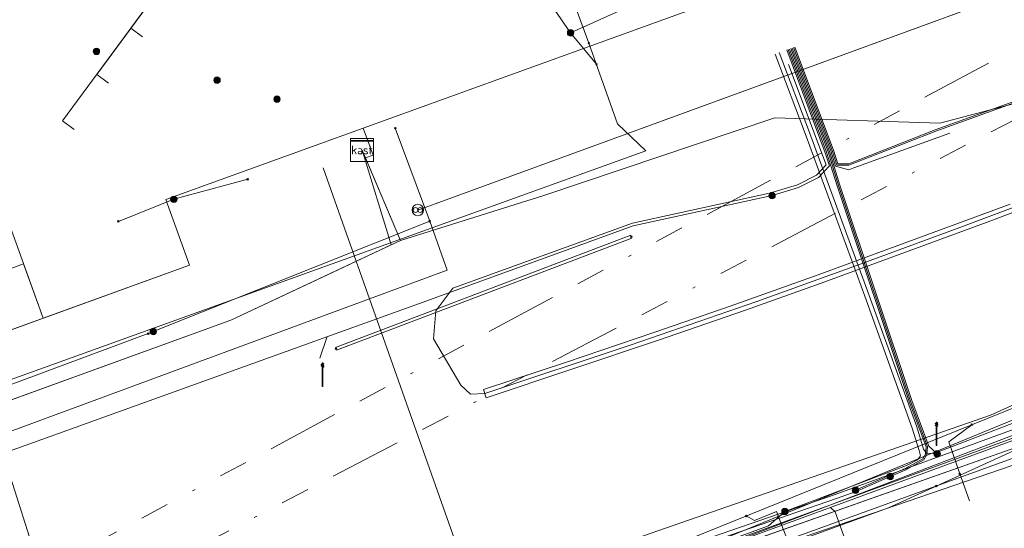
# Model space of a CAD drawing. Header units: metres. Extents: x 151922 to 154458, y 463415 to 464223.
# Tile 129 of 164: x 154280 to 154314, y 463483 to 463501. Entities that reach past the tile are written whole.
import ezdxf
from ezdxf.enums import TextEntityAlignment as Align
from ezdxf.lldxf.tags import DXFTag

# ---------------------------------------------------------------- set-up
doc = ezdxf.new("R2010")
doc.units = ezdxf.units.M
doc.linetypes.add('RI-OVERIG-SO', pattern=[17, 5, -2, 2, -2, 0, -2, 2, -2])
doc.layers.get('0').update_dxf_attribs({"lineweight": 9})
for name, color, linetype, lineweight in [('B-PV-KL-DATA-G', 90, 'KL-DATA-SO', 9), ('B-PV-KL-DATA_DUCT-G', 90, 'Continuous', 9), ('B-PV-KL-DATA_HULPSTUK-S', 90, 'Continuous', 9), ('B-PV-KL-DATA_KABELBED-G', 90, 'Continuous', 9), ('B-PV-KL-ET_HS_MANTELBUIS-G', 10, 'Continuous', 9), ('B-PV-KL-ET_LS-G', 190, 'KL-LS-SO', 9), ('B-PV-KL-ET_LS-S', 190, 'Continuous', 9), ('B-PV-KL-ET_LS_HULPSTUK-S', 190, 'Continuous', 9), ('B-PV-KL-ET_LS_MANTELBUIS-G', 190, 'Continuous', 9), ('B-PV-KL-ET_MS-G', 130, 'KL-MS-SO', 9), ('B-PV-KL-ET_MS_HULPSTUK-S', 130, 'Continuous', 9), ('B-PV-KL-ET_MS_MANTELBUIS-G', 130, 'Continuous', 9), ('B-PV-KL-GAS_LD-G', 50, 'KL-GAS_LD-SO', 9), ('B-PV-KL-WATER-G', 170, 'KL-WATER-SO', 9), ('B-PV-KL-WATER_HULPSTUK-S', 170, 'Continuous', 9), ('B-PV-OG-INFO-G', 7, 'Continuous', 9), ('B-PV-OG-INFO-S', 7, 'Continuous', 9), ('B-PV-RI-VRIJVERVAL-G', 210, 'RI-OVERIG-SO', 9)]:
    doc.layers.add(name, color=color, linetype=linetype, lineweight=lineweight)
doc.styles.add('NLCS-ISO', font='txt')
doc.styles.get("Standard").update_dxf_attribs({"font": 'arial.ttf'})
tags = doc.linetypes.add('KL-DATA-SO', pattern='A,4,-1,[101,NLCS.SHX,S=0.5,R=0,X=0,Y=0],-1,4,-1,["D",Standard,S=1,R=0,X=-0.25,Y=-0.5],-1.5', length=12.5).pattern_tags.tags
tags[18] = DXFTag(74, 10)
tags = doc.linetypes.add('KL-GAS_LD-SO', pattern='A,4,-1,[69,NLCS.SHX,S=0.5,R=0,X=0,Y=0],-1,4,-1,["L",Standard,S=1,R=0,X=0.25,Y=-0.5],-2', length=13).pattern_tags.tags
tags[18] = DXFTag(74, 10)
tags = doc.linetypes.add('KL-LS-SO', pattern='A,4,-1,[103,NLCS.SHX,S=0.75,R=0,X=0,Y=0],-1,4,-1,["L",Standard,S=1,R=0,X=0,Y=-0.5],-2', length=13).pattern_tags.tags
tags[18] = DXFTag(74, 10)
tags = doc.linetypes.add('KL-MS-SO', pattern='A,4,-1,[103,NLCS.SHX,S=0.75,R=0,X=0,Y=0],-1,4,-1,["M",Standard,S=1,R=0,X=0,Y=-0.5],-2', length=13).pattern_tags.tags
tags[18] = DXFTag(74, 10)
doc.linetypes.add('KL-WATER-SO', pattern='A,7,-0.5,[168,NLCS.SHX,S=0.75,R=0,X=0.75,Y=0],-2', length=9.5)

# ---------------------------------------------------------------- blocks, each defined once
blk = doc.blocks.new('SKL-WTB_HULP_MOF-SO')
at = {"linetype": 'ByBlock', "lineweight": 18}
h = blk.add_hatch(color=0, dxfattribs=at)
h.dxf.hatch_style = 1
h.paths.add_polyline_path([(-0.5625, 0, 1), (0.5625, 0, 1)])
at = {"color": 0, "linetype": 'ByBlock', "lineweight": 18}
blk.add_circle((0, 0), 0.5625, dxfattribs=at)
at = {"color": 0, "linetype": 'ByBlock', "lineweight": 18, "style": 'NLCS-ISO', "flags": 1}
for tag, p in [('TYPE', (1.5, 0)), ('LABEL', (1.5, -1.5)), ('OMSCHRIJVING', (1.5, -3))]:
    blk.add_attdef(tag, p, '', height=1, dxfattribs=at)
blk = doc.blocks.new('SKL-WTB_HULP_OVERLENGTE-SO')
at = {"color": 0, "linetype": 'ByBlock', "lineweight": 18}
for centre, radius in [((0, 0), 1), ((-0.42, 0), 0.417), ((0.42, 0), 0.417)]:
    blk.add_circle(centre, radius, dxfattribs=at)
at = {"color": 0, "linetype": 'ByBlock', "lineweight": 18, "style": 'NLCS-ISO', "flags": 1}
for tag, p in [('TYPE', (1.5, 0)), ('LABEL', (1.5, -1.5)), ('OMSCHRIJVING', (1.5, -3))]:
    blk.add_attdef(tag, p, '', height=1, dxfattribs=at)
blk = doc.blocks.new('SKL-WTB_HULP_KAST-SO')
at = {"color": 0, "linetype": 'ByBlock', "lineweight": 18}
for points in [[(-2, 2), (2, 2), (2, 1.68), (-2, 1.68)], [(-2, 1.52), (2, 1.52), (2, -2), (-2, -2)]]:
    blk.add_lwpolyline(points, close=True, dxfattribs=at)
at = {"color": 0, "linetype": 'ByBlock', "lineweight": 18, "style": 'NLCS-ISO'}
blk.add_text('kast', height=1.5, dxfattribs=at).set_placement((0, 0), align=Align.MIDDLE_CENTER)
at = {"color": 0, "linetype": 'ByBlock', "lineweight": 18, "style": 'NLCS-ISO', "flags": 1}
for tag, p in [('TYPE', (2.5, 0)), ('LABEL', (2.5, -1.5)), ('OMSCHRIJVING', (2.5, -3))]:
    blk.add_attdef(tag, p, '', height=1, dxfattribs=at)
blk = doc.blocks.new('SKL-WTB_HULP_OVERIG-SO')
at = {"color": 0, "linetype": 'ByBlock', "lineweight": 18}
for points in [[(-0.14, 0.14), (0.14, -0.14)], [(0.14, 0.14), (-0.14, -0.14)]]:
    blk.add_lwpolyline(points, dxfattribs=at)
at = {"color": 0, "linetype": 'ByBlock', "lineweight": 18, "style": 'NLCS-ISO', "flags": 1}
for tag, p in [('TYPE', (1.5, 0)), ('LABEL', (1.5, -1.5)), ('OMSCHRIJVING', (1.5, -3))]:
    blk.add_attdef(tag, p, '', height=1, dxfattribs=at)
blk = doc.blocks.new('SKL-ET_LS_MAST-SO')
for p, q in [((-0.05, 2.07), (0.05, 2.07)), ((-0.05, -2), (0.05, -2))]:
    blk.add_line(p, q)
for points in [[(-0.18, 1.76), (-0.22, 1.76), (-0.22, 1.84), (-0.18, 1.84), (-0.18, 1.79)], [(-0.18, 1.79), (-0.05, 1.79)], [(-0.18, 1.76), (-0.05, 1.76)], [(-0.05, -2), (-0.05, 2.07)], [(0.05, -2), (0.05, 2.07)], [(0.18, 1.92), (0.05, 1.92)], [(0.18, 1.89), (0.05, 1.89)], [(0.18, 1.89), (0.22, 1.89), (0.22, 1.97), (0.18, 1.97), (0.18, 1.92)], [(-0.18, 1.49), (-0.22, 1.49), (-0.22, 1.57), (-0.18, 1.57), (-0.18, 1.52)], [(-0.18, 1.52), (-0.05, 1.52)], [(-0.18, 1.49), (-0.05, 1.49)], [(0.18, 1.66), (0.05, 1.66)], [(0.18, 1.63), (0.05, 1.63)], [(0.18, 1.39), (0.05, 1.39)], [(0.18, 1.36), (0.05, 1.36)], [(0.18, 1.63), (0.22, 1.63), (0.22, 1.71), (0.18, 1.71), (0.18, 1.66)], [(0.18, 1.36), (0.22, 1.36), (0.22, 1.44), (0.18, 1.44), (0.18, 1.39)]]:
    blk.add_lwpolyline(points)
blk = doc.blocks.new('SOG-INFO_OVERIG-SO')
at = {"color": 0, "linetype": 'ByBlock', "lineweight": 18}
for points in [[(-0.14, 0.14), (0.14, -0.14)], [(0.14, 0.14), (-0.14, -0.14)]]:
    blk.add_lwpolyline(points, dxfattribs=at)
at = {"color": 0, "linetype": 'ByBlock', "lineweight": 18, "style": 'NLCS-ISO', "flags": 1}
for tag, p in [('TYPE', (1.5, 0)), ('LABEL', (1.5, -1.5)), ('OMSCHRIJVING', (1.5, -3))]:
    blk.add_attdef(tag, p, '', height=1, dxfattribs=at)

msp = doc.modelspace()

# ---------------------------------------------------------------- linework, layer by layer
at = {"layer": 'B-PV-KL-DATA-G', "ltscale": 0.5, "flags": 128}
for points in [[(154242.771, 463560.926), (154243.563, 463561.955), (154243.879, 463562.043), (154245.709, 463560.986), (154252.333, 463555.961), (154255.564, 463553.432), (154259.477, 463550.924), (154264.176, 463547.209), (154266.916, 463545.379), (154267.878, 463544.435), (154274.93, 463539.265), (154280.721, 463535.235), (154321.361, 463504.522), (154293.852, 463494.48)], [(154272.247, 463504.399), (154271.845, 463504.695), (154287.122, 463525.409), (154307.924, 463508.607), (154305.414, 463502.192), (154291.955, 463497.323), (154292.295, 463496.383), (154292.028, 463496.287), (154291.911, 463496.563)], [(154273.435, 463506.009), (154273.033, 463506.306), (154287.122, 463525.409), (154307.924, 463508.607), (154305.414, 463502.192), (154291.955, 463497.323), (154292.295, 463496.383), (154292.028, 463496.287), (154291.911, 463496.563)], [(154274.622, 463507.617), (154274.219, 463507.914), (154287.122, 463525.409), (154307.924, 463508.607), (154305.414, 463502.192), (154291.955, 463497.323), (154292.295, 463496.383), (154292.028, 463496.287), (154291.911, 463496.563)], [(154275.809, 463509.227), (154275.407, 463509.524), (154287.122, 463525.409), (154307.924, 463508.607), (154305.414, 463502.192), (154291.955, 463497.323), (154292.295, 463496.383), (154292.028, 463496.287), (154291.911, 463496.563)], [(154276.997, 463510.837), (154276.594, 463511.134), (154287.122, 463525.409), (154307.924, 463508.607), (154305.414, 463502.192), (154291.955, 463497.323), (154292.295, 463496.383), (154292.028, 463496.287), (154291.911, 463496.563)], [(154278.183, 463512.446), (154277.781, 463512.743), (154287.122, 463525.409), (154307.924, 463508.607), (154305.414, 463502.192), (154291.955, 463497.323), (154292.295, 463496.383), (154292.028, 463496.287), (154291.911, 463496.563)], [(154279.371, 463514.057), (154278.968, 463514.353), (154287.122, 463525.409), (154307.924, 463508.607), (154305.414, 463502.192), (154291.955, 463497.323), (154292.295, 463496.383), (154292.028, 463496.287), (154291.911, 463496.563)], [(154280.558, 463515.667), (154280.156, 463515.964), (154287.122, 463525.409), (154307.924, 463508.607), (154305.414, 463502.192), (154291.955, 463497.323), (154292.295, 463496.383), (154292.028, 463496.287), (154291.911, 463496.563)], [(154281.745, 463517.276), (154281.343, 463517.573), (154287.122, 463525.409), (154307.924, 463508.607), (154305.414, 463502.192), (154291.955, 463497.323), (154292.295, 463496.383), (154292.028, 463496.287), (154291.911, 463496.563)], [(154282.933, 463518.886), (154282.53, 463519.182), (154287.122, 463525.409), (154307.924, 463508.607), (154305.414, 463502.192), (154291.955, 463497.323), (154292.295, 463496.383), (154292.028, 463496.287), (154291.911, 463496.563)], [(154284.118, 463520.493), (154283.715, 463520.789), (154287.122, 463525.409), (154307.924, 463508.607), (154305.414, 463502.192), (154291.955, 463497.323), (154292.295, 463496.383), (154292.028, 463496.287), (154291.911, 463496.563)], [(154286.331, 463523.831), (154286.09, 463524.009), (154287.122, 463525.409), (154307.924, 463508.607), (154305.414, 463502.192), (154291.955, 463497.323), (154292.295, 463496.383), (154292.028, 463496.287), (154291.911, 463496.563)], [(154277.075, 463500.838), (154276.673, 463501.135), (154291.795, 463521.635), (154307.924, 463508.607), (154305.414, 463502.192), (154291.955, 463497.323), (154292.295, 463496.383), (154292.028, 463496.287), (154291.911, 463496.563)], [(154278.263, 463502.448), (154277.861, 463502.745), (154291.795, 463521.635), (154307.924, 463508.607), (154305.414, 463502.192), (154291.955, 463497.323), (154292.295, 463496.383), (154292.028, 463496.287), (154291.911, 463496.563)], [(154279.45, 463504.056), (154279.047, 463504.353), (154291.795, 463521.635), (154307.924, 463508.607), (154305.414, 463502.192), (154291.955, 463497.323), (154292.295, 463496.383), (154292.028, 463496.287), (154291.911, 463496.563)], [(154280.637, 463505.666), (154280.235, 463505.963), (154291.795, 463521.635), (154307.924, 463508.607), (154305.414, 463502.192), (154291.955, 463497.323), (154292.295, 463496.383), (154292.028, 463496.287), (154291.911, 463496.563)], [(154281.824, 463507.276), (154281.422, 463507.573), (154291.795, 463521.635), (154307.924, 463508.607), (154305.414, 463502.192), (154291.955, 463497.323), (154292.295, 463496.383), (154292.028, 463496.287), (154291.911, 463496.563)], [(154283.012, 463508.885), (154282.609, 463509.182), (154291.795, 463521.635), (154307.924, 463508.607), (154305.414, 463502.192), (154291.955, 463497.323), (154292.295, 463496.383), (154292.028, 463496.287), (154291.911, 463496.563)], [(154284.2, 463510.495), (154283.797, 463510.792), (154291.795, 463521.635), (154307.924, 463508.607), (154305.414, 463502.192), (154291.955, 463497.323), (154292.295, 463496.383), (154292.028, 463496.287), (154291.911, 463496.563)], [(154285.387, 463512.105), (154284.985, 463512.402), (154291.795, 463521.635), (154307.924, 463508.607), (154305.414, 463502.192), (154291.955, 463497.323), (154292.295, 463496.383), (154292.028, 463496.287), (154291.911, 463496.563)], [(154286.574, 463513.715), (154286.172, 463514.011), (154291.795, 463521.635), (154307.924, 463508.607), (154305.414, 463502.192), (154291.955, 463497.323), (154292.295, 463496.383), (154292.028, 463496.287), (154291.911, 463496.563)], [(154287.761, 463515.324), (154287.359, 463515.621), (154291.795, 463521.635), (154307.924, 463508.607), (154305.414, 463502.192), (154291.955, 463497.323), (154292.295, 463496.383), (154292.028, 463496.287), (154291.911, 463496.563)], [(154288.947, 463516.932), (154288.545, 463517.229), (154291.795, 463521.635), (154307.924, 463508.607), (154305.414, 463502.192), (154291.955, 463497.323), (154292.295, 463496.383), (154292.028, 463496.287), (154291.911, 463496.563)], [(154281.906, 463497.275), (154281.504, 463497.572), (154296.467, 463517.861), (154307.924, 463508.607), (154305.414, 463502.192), (154291.955, 463497.323), (154292.295, 463496.383), (154292.028, 463496.287), (154291.911, 463496.563)], [(154283.094, 463498.885), (154282.691, 463499.182), (154296.467, 463517.861), (154307.924, 463508.607), (154305.414, 463502.192), (154291.955, 463497.323), (154292.295, 463496.383), (154292.028, 463496.287), (154291.911, 463496.563)], [(154284.28, 463500.493), (154283.877, 463500.79), (154296.467, 463517.861), (154307.924, 463508.607), (154305.414, 463502.192), (154291.955, 463497.323), (154292.295, 463496.383), (154292.028, 463496.287), (154291.911, 463496.563)], [(154285.467, 463502.104), (154285.065, 463502.4), (154296.467, 463517.861), (154307.924, 463508.607), (154305.414, 463502.192), (154291.955, 463497.323), (154292.295, 463496.383), (154292.028, 463496.287), (154291.911, 463496.563)], [(154286.654, 463503.713), (154286.252, 463504.01), (154296.467, 463517.861), (154307.924, 463508.607), (154305.414, 463502.192), (154291.955, 463497.323), (154292.295, 463496.383), (154292.028, 463496.287), (154291.911, 463496.563)], [(154287.842, 463505.322), (154287.439, 463505.619), (154296.467, 463517.861), (154307.924, 463508.607), (154305.414, 463502.192), (154291.955, 463497.323), (154292.295, 463496.383), (154292.028, 463496.287), (154291.911, 463496.563)], [(154289.029, 463506.932), (154288.627, 463507.229), (154296.467, 463517.861), (154307.924, 463508.607), (154305.414, 463502.192), (154291.955, 463497.323), (154292.295, 463496.383), (154292.028, 463496.287), (154291.911, 463496.563)], [(154290.216, 463508.542), (154289.814, 463508.839), (154296.467, 463517.861), (154307.924, 463508.607), (154305.414, 463502.192), (154291.955, 463497.323), (154292.295, 463496.383), (154292.028, 463496.287), (154291.911, 463496.563)], [(154291.403, 463510.152), (154291.001, 463510.449), (154296.467, 463517.861), (154307.924, 463508.607), (154305.414, 463502.192), (154291.955, 463497.323), (154292.295, 463496.383), (154292.028, 463496.287), (154291.911, 463496.563)], [(154293.776, 463513.37), (154293.374, 463513.667), (154296.467, 463517.861), (154307.924, 463508.607), (154305.414, 463502.192), (154291.955, 463497.323), (154292.295, 463496.383), (154292.028, 463496.287), (154291.911, 463496.563)], [(154292.59, 463511.762), (154292.188, 463512.059), (154296.467, 463517.861), (154307.924, 463508.607), (154305.414, 463502.192), (154291.955, 463497.323), (154292.295, 463496.383), (154292.028, 463496.287), (154291.911, 463496.563)], [(154299.796, 463500.274), (154298.636, 463503.419)], [(154337.179, 463460.037), (154336.829, 463460.328), (154352.025, 463477.49), (154352.058, 463477.833), (154352.042, 463478.042), (154352.007, 463478.234), (154351.89, 463478.417), (154347.245, 463482.215), (154333.479, 463493.28), (154328.442, 463493.414), (154324.492, 463498.42), (154321.61, 463501.011), (154320.279, 463500.222), (154315.43, 463498.403), (154312.002, 463497.498), (154306.266, 463497.679), (154298.226, 463494.988), (154293.247, 463493.422), (154291.911, 463496.563)], [(154388.174, 463448.306), (154385.373, 463450.784), (154373.526, 463461.102), (154358.559, 463473.868), (154350.753, 463481.732), (154330.561, 463500), (154329.309, 463500.722), (154327.881, 463495.173), (154326.061, 463491.654), (154324.013, 463490.277), (154302.68, 463482.128), (154294.361, 463479.086), (154284.462, 463475.601), (154282.391, 463474.851), (154280.111, 463473.741), (154276.057, 463472.255)], [(154336.529, 463459.29), (154336.168, 463459.581), (154352.025, 463477.49), (154352.747, 463478.652), (154352.243, 463479.608), (154350.753, 463481.732), (154330.561, 463500), (154329.309, 463500.722), (154327.881, 463495.173), (154326.061, 463491.654), (154324.013, 463490.277), (154302.68, 463482.128), (154294.361, 463479.086), (154284.462, 463475.601), (154282.391, 463474.851), (154280.111, 463473.741), (154276.057, 463472.255)], [(154299.796, 463500.274), (154300.788, 463497.471), (154301.774, 463496.538), (154262.747, 463482.497)], [(154261.262, 463483.64), (154285.914, 463492.564), (154285.091, 463494.84), (154291.955, 463497.323), (154292.295, 463496.383), (154292.028, 463496.287), (154291.911, 463496.563)], [(154261.262, 463483.64), (154285.914, 463492.564), (154285.091, 463494.84), (154291.955, 463497.323), (154292.295, 463496.383), (154292.028, 463496.287), (154291.911, 463496.563)], [(154261.262, 463483.64), (154285.914, 463492.564), (154285.091, 463494.84), (154291.955, 463497.323), (154292.295, 463496.383), (154292.028, 463496.287), (154291.911, 463496.563)], [(154261.262, 463483.64), (154285.914, 463492.564), (154285.091, 463494.84), (154291.955, 463497.323), (154292.295, 463496.383), (154292.028, 463496.287), (154291.911, 463496.563)], [(154267.481, 463494.399), (154267.951, 463494.569), (154270.674, 463487.047), (154285.914, 463492.564), (154285.091, 463494.84), (154291.955, 463497.323), (154292.295, 463496.383), (154292.028, 463496.287), (154291.911, 463496.563)], [(154268.162, 463492.518), (154268.632, 463492.688), (154270.674, 463487.047), (154285.914, 463492.564), (154285.091, 463494.84), (154291.955, 463497.323), (154292.295, 463496.383), (154292.028, 463496.287), (154291.911, 463496.563)], [(154268.842, 463490.638), (154269.312, 463490.808), (154270.674, 463487.047), (154285.914, 463492.564), (154285.091, 463494.84), (154291.955, 463497.323), (154292.295, 463496.383), (154292.028, 463496.287), (154291.911, 463496.563)], [(154269.522, 463488.759), (154269.992, 463488.929), (154270.674, 463487.047), (154285.914, 463492.564), (154285.091, 463494.84), (154291.955, 463497.323), (154292.295, 463496.383), (154292.028, 463496.287), (154291.911, 463496.563)], [(154278.997, 463494.315), (154279.467, 463494.485), (154280.829, 463490.723), (154285.914, 463492.564), (154285.091, 463494.84), (154291.955, 463497.323), (154292.295, 463496.383), (154292.028, 463496.287), (154291.911, 463496.563)], [(154279.677, 463492.435), (154280.148, 463492.605), (154280.829, 463490.723), (154285.914, 463492.564), (154285.091, 463494.84), (154291.955, 463497.323), (154292.295, 463496.383), (154292.028, 463496.287), (154291.911, 463496.563)], [(154263.422, 463481.978), (154287.35, 463490.658), (154292.921, 463493.269), (154291.911, 463496.563)], [(154291.911, 463496.563), (154292.921, 463493.269), (154287.35, 463490.658), (154277.9, 463487.23), (154282.391, 463474.851), (154283, 463473.181), (154286.152, 463464.486)], [(154291.026, 463489.615), (154301.291, 463493.507)], [(154337.179, 463460.037), (154336.496, 463460.604), (154349.667, 463476.449), (154340.39, 463484.399), (154330.717, 463492.589), (154325.119, 463490.449), (154315.466, 463486.516), (154284.462, 463475.601), (154282.391, 463474.851), (154283, 463473.181), (154286.152, 463464.486)], [(154336.529, 463459.29), (154336.089, 463459.644), (154335.862, 463459.841), (154349.667, 463476.449), (154340.39, 463484.399), (154330.717, 463492.589), (154325.119, 463490.449), (154315.466, 463486.516), (154284.462, 463475.601), (154282.609, 463474.93)], [(154330.234, 463472.806), (154331.257, 463474.007), (154332.014, 463473.362), (154332.344, 463473.749), (154333.592, 463475.261), (154341.142, 463484.252), (154331.763, 463492.126), (154325.514, 463489.849), (154315.569, 463486.234), (154296.994, 463479.501), (154282.045, 463474.087), (154285.279, 463465.158)]]:
    msp.add_lwpolyline(points, dxfattribs=at)
at = {"layer": 'B-PV-KL-DATA_DUCT-G', "ltscale": 0.5, "flags": 128}
for points in [[(154263.422, 463481.978), (154287.35, 463490.658), (154293.247, 463493.422), (154298.226, 463494.988), (154306.266, 463497.679), (154312.002, 463497.498), (154315.43, 463498.403), (154320.279, 463500.222), (154321.61, 463501.011), (154324.492, 463498.42), (154328.442, 463493.414), (154333.479, 463493.28), (154347.245, 463482.215), (154351.89, 463478.417), (154352.042, 463478.042), (154352.025, 463477.49), (154336.829, 463460.328), (154337.179, 463460.037)], [(154337.179, 463460.037), (154336.829, 463460.328), (154352.025, 463477.49), (154352.042, 463478.042), (154351.89, 463478.417), (154347.245, 463482.215), (154333.479, 463493.28), (154328.442, 463493.414), (154324.492, 463498.42), (154321.61, 463501.011), (154320.279, 463500.222), (154315.43, 463498.403), (154312.002, 463497.498), (154306.266, 463497.679), (154298.226, 463494.988), (154293.247, 463493.422), (154291.911, 463496.563)], [(154388.737, 463448.907), (154387.511, 463449.993), (154362.737, 463471.047), (154354.199, 463478.542), (154354.062, 463478.398), (154350.753, 463481.732), (154330.561, 463500), (154329.309, 463500.722), (154327.881, 463495.173), (154326.061, 463491.654), (154324.013, 463490.277), (154302.68, 463482.128), (154294.361, 463479.086), (154282.391, 463474.851), (154280.111, 463473.741), (154276.057, 463472.255)], [(154276.057, 463472.255), (154280.111, 463473.741), (154282.391, 463474.851), (154294.361, 463479.086), (154302.68, 463482.128), (154324.013, 463490.277), (154326.061, 463491.654), (154327.881, 463495.173), (154329.309, 463500.722), (154330.561, 463500), (154350.753, 463481.732), (154352.243, 463479.608), (154352.747, 463478.652), (154352.025, 463477.49), (154336.168, 463459.581), (154335.862, 463459.841), (154336.304, 463460.373), (154334.447, 463461.992), (154333.994, 463461.473)], [(154388.737, 463448.907), (154387.511, 463449.993), (154362.737, 463471.047), (154354.199, 463478.542), (154354.062, 463478.398), (154350.753, 463481.732), (154330.561, 463500), (154329.309, 463500.722), (154327.881, 463495.173), (154326.061, 463491.654), (154324.013, 463490.277), (154302.68, 463482.128), (154294.361, 463479.086), (154282.391, 463474.851), (154280.111, 463473.741), (154276.057, 463472.255)], [(154388.737, 463448.907), (154387.511, 463449.993), (154362.737, 463471.047), (154354.199, 463478.542), (154354.062, 463478.398), (154350.753, 463481.732), (154330.561, 463500), (154329.309, 463500.722), (154327.881, 463495.173), (154326.061, 463491.654), (154324.013, 463490.277), (154302.68, 463482.128), (154294.361, 463479.086), (154282.391, 463474.851), (154280.111, 463473.741), (154276.057, 463472.255)], [(154388.737, 463448.907), (154387.511, 463449.993), (154362.737, 463471.047), (154354.199, 463478.542), (154354.062, 463478.398), (154350.753, 463481.732), (154330.561, 463500), (154329.309, 463500.722), (154327.881, 463495.173), (154326.061, 463491.654), (154324.013, 463490.277), (154302.68, 463482.128), (154294.361, 463479.086), (154282.391, 463474.851), (154280.111, 463473.741), (154276.057, 463472.255)], [(154276.057, 463472.255), (154280.111, 463473.741), (154282.391, 463474.851), (154282.609, 463474.93), (154294.361, 463479.086), (154315.466, 463486.516), (154325.119, 463490.449), (154330.717, 463492.589), (154344.778, 463480.639), (154349.667, 463476.449), (154336.304, 463460.373), (154334.447, 463461.992), (154333.994, 463461.473)], [(154286.151, 463464.487), (154282.391, 463474.851), (154294.361, 463479.086), (154315.466, 463486.516), (154325.119, 463490.449), (154330.717, 463492.589), (154344.778, 463480.639), (154349.667, 463476.449), (154336.496, 463460.604), (154337.179, 463460.037)]]:
    msp.add_lwpolyline(points, dxfattribs=at)
at = {"layer": 'B-PV-KL-DATA_KABELBED-G', "ltscale": 0.5, "flags": 128}
for points in [[(154293.852, 463494.48), (154318.787, 463503.583)], [(154299.161, 463500.633), (154298.505, 463501.566)], [(154299.161, 463500.633), (154300.986, 463501.453)], [(154293.247, 463493.422), (154298.226, 463494.988), (154306.266, 463497.679), (154312.002, 463497.498), (154315.43, 463498.403), (154320.279, 463500.222), (154321.61, 463501.011)], [(154300.062, 463499.542), (154299.161, 463500.633)], [(154294.266, 463494.087), (154293.067, 463497.323)], [(154291.911, 463496.563), (154292.921, 463493.269)], [(154292.028, 463496.287), (154291.911, 463496.563)], [(154292.193, 463496.665), (154292.295, 463496.383), (154292.028, 463496.287)], [(154293.247, 463493.422), (154292.028, 463496.287)], [(154287.941, 463495.549), (154285.369, 463494.851)], [(154285.369, 463494.851), (154283.445, 463494.082)], [(154282.975, 463470.524), (154282.986, 463471.778), (154282.222, 463473.879), (154282.007, 463474.472), (154281.756, 463475.163), (154281.888, 463475.692), (154282.153, 463476.122), (154282.524, 463476.292), (154284.471, 463477.181), (154313.763, 463487.356), (154327.77, 463493.66), (154329.436, 463494.41), (154329.943, 463494.444), (154330.77, 463494.213), (154333.445, 463491.769), (154342.203, 463483.772), (154333.256, 463472.837), (154332.868, 463472.362), (154331.359, 463473.596)], [(154283.184, 463474.223), (154282.997, 463474.811), (154282.524, 463476.292), (154279.228, 463486.631), (154294.875, 463492.393), (154294.266, 463494.087)], [(154284.483, 463490.19), (154294.266, 463494.087)], [(154292.921, 463493.269), (154293.247, 463493.422)], [(154290.88, 463492.313), (154292.921, 463493.269)], [(154333.445, 463491.769), (154330.717, 463492.747), (154315.326, 463485.886), (154310.084, 463484.09), (154282.997, 463474.811), (154282.007, 463474.472), (154275.93, 463472.39)], [(154295.496, 463479.486), (154315.466, 463486.516), (154325.119, 463490.449), (154330.717, 463492.589)], [(154277.9, 463487.23), (154287.35, 463490.658), (154290.88, 463492.313)], [(154311.871, 463484.893), (154326.267, 463491.467)], [(154284.483, 463490.19), (154266.187, 463483.399), (154263.065, 463482.287)], [(154324.013, 463490.277), (154302.68, 463482.128), (154295.491, 463479.499)], [(154283.184, 463474.222), (154283.184, 463474.222), (154284.748, 463474.781), (154290.635, 463477.03), (154310.084, 463484.09), (154310.217, 463484.138), (154311.871, 463484.893)]]:
    msp.add_lwpolyline(points, dxfattribs=at)
at = {"layer": 'B-PV-KL-ET_HS_MANTELBUIS-G', "ltscale": 0.5, "flags": 128}
for points in [[(154296.228, 463487.962), (154302.188, 463489.948), (154305.244, 463491.006), (154307.871, 463491.942), (154313.643, 463494.061), (154328.675, 463499.703)], [(154314.44, 463494.679), (154307.769, 463492.224), (154304.709, 463491.137), (154302.092, 463490.232), (154299.025, 463489.199), (154296.134, 463488.248), (154296.228, 463487.962)]]:
    msp.add_lwpolyline(points, dxfattribs=at)
at = {"layer": 'B-PV-KL-ET_LS-G', "ltscale": 0.5, "flags": 128}
for points in [[(154306.74, 463499.532), (154308.043, 463496.044), (154307.713, 463495.688), (154307.05, 463495.359), (154306.076, 463495.063), (154301.311, 463494.026), (154295.068, 463491.764), (154294.474, 463490.975), (154294.393, 463490.011), (154295.352, 463488.392), (154295.677, 463488.08), (154296.181, 463488.105), (154301.265, 463489.793), (154305.631, 463491.302), (154309.14, 463492.561), (154312.693, 463493.868), (154333.228, 463501.557), (154338.762, 463503.59), (154353.855, 463509.086), (154359.265, 463511.042), (154363.33, 463512.492), (154369.184, 463514.557), (154378.058, 463517.655), (154382.202, 463514.157), (154395.233, 463503.859), (154400.573, 463500.815), (154401.053, 463500.821), (154401.641, 463501.209), (154408.996, 463510.277), (154412.798, 463514.8), (154416.447, 463519.042), (154417.969, 463520.844), (154419.157, 463522.31), (154420.021, 463523.431), (154420.853, 463524.576), (154421.649, 463525.746), (154422.405, 463526.942), (154424.585, 463530.585), (154426.569, 463533.794), (154427.039, 463534.609), (154427.488, 463535.434), (154427.913, 463536.27), (154428.313, 463537.114), (154428.689, 463537.963), (154429.213, 463539.233), (154430.008, 463541.316), (154430.596, 463543.448), (154431.558, 463546.583)], [(154306.958, 463500.135), (154308.3, 463496.564), (154308.448, 463496.089), (154308.83, 463496.089), (154311.834, 463497.262), (154315.306, 463498.511), (154317.472, 463499.245), (154318.81, 463499.346), (154319.672, 463499.629), (154321.554, 463500.614), (154323.178, 463501.802), (154323.72, 463502.126), (154323.809, 463502.444), (154323.388, 463502.945)], [(154306.911, 463500.119), (154308.252, 463496.548), (154308.411, 463496.039), (154308.839, 463496.039), (154311.852, 463497.215), (154315.322, 463498.464), (154317.482, 463499.196), (154318.82, 463499.297), (154319.692, 463499.582), (154321.581, 463500.571), (154323.206, 463501.761), (154323.746, 463502.083), (154324.217, 463502.214), (154324.948, 463501.925), (154325.737, 463501.148)], [(154306.675, 463500.038), (154308.016, 463496.466), (154308.156, 463496.018), (154307.774, 463495.607), (154307.087, 463495.266), (154306.165, 463494.98)], [(154306.722, 463500.054), (154308.063, 463496.483), (154308.428, 463495.315), (154310.931, 463487.825), (154311.517, 463486.252), (154311.495, 463485.999), (154311.402, 463485.841), (154310.787, 463485.505), (154309.065, 463484.747)], [(154310.274, 463485.224), (154310.81, 463485.46), (154311.438, 463485.803), (154311.544, 463485.983), (154311.567, 463486.259), (154310.978, 463487.842), (154308.475, 463495.331), (154308.11, 463496.499), (154306.769, 463500.07)], [(154306.816, 463500.087), (154308.158, 463496.515), (154308.523, 463495.346), (154311.025, 463487.859), (154311.614, 463486.276), (154311.904, 463486.008)], [(154306.864, 463500.103), (154308.205, 463496.531), (154308.372, 463495.997), (154308.835, 463495.876), (154309.008, 463495.943)], [(154346.268, 463455.957), (154345.782, 463455.715), (154345.175, 463455.657), (154344.885, 463455.848), (154339.832, 463459.902), (154340.263, 463460.983), (154348.517, 463471.156), (154352.412, 463475.72), (154353.231, 463476.718), (154353.474, 463477.231), (154353.322, 463477.676), (154350.04, 463481.261), (154329.963, 463499.113), (154329.334, 463499.204), (154328.796, 463498.71), (154327.415, 463495.069), (154324.805, 463491.095), (154321.13, 463488.898), (154275.964, 463472.327)], [(154309.008, 463495.943), (154312.349, 463497.154)], [(154306.165, 463494.98), (154301.339, 463493.93), (154293.875, 463491.225), (154264.939, 463480.81)], [(154290.99, 463489.709), (154301.255, 463493.601)], [(154331.888, 463492.898), (154330.471, 463492.462), (154314.836, 463486.958), (154308.36, 463484.597), (154287.903, 463477.554), (154283.887, 463475.919), (154283.083, 463475.403), (154282.381, 463474.641), (154282.593, 463473.095), (154282.72, 463472.638), (154285.747, 463464.798)], [(154290.7, 463490.083), (154290.44, 463489.34)], [(154285.982, 463464.617), (154282.866, 463472.677), (154282.743, 463473.112), (154282.542, 463474.593), (154283.18, 463475.287), (154283.957, 463475.785), (154287.956, 463477.414), (154308.41, 463484.455), (154309.089, 463484.703), (154310.274, 463485.224)], [(154308.775, 463482.834), (154308.353, 463483.997), (154308.191, 463484.151)]]:
    msp.add_lwpolyline(points, dxfattribs=at)
at = {"layer": 'B-PV-KL-ET_LS_MANTELBUIS-G', "ltscale": 0.5, "flags": 128}
for points in [[(154296.228, 463487.962), (154302.188, 463489.948), (154305.244, 463491.006), (154307.871, 463491.942), (154313.643, 463494.061), (154328.675, 463499.703)], [(154314.44, 463494.679), (154307.769, 463492.224), (154304.709, 463491.137), (154302.092, 463490.232), (154299.025, 463489.199), (154296.134, 463488.248), (154296.228, 463487.962)]]:
    msp.add_lwpolyline(points, dxfattribs=at)
at = {"layer": 'B-PV-KL-ET_MS-G', "ltscale": 0.5, "flags": 128}
for points in [[(154306.27, 463499.898), (154307.355, 463497.041), (154309.384, 463491.49), (154311.04, 463486.902), (154311.282, 463486.133), (154311.328, 463485.945), (154311.215, 463485.798), (154310.833, 463485.61), (154306.612, 463484.009)], [(154306.412, 463499.947), (154307.469, 463497.17), (154309.537, 463491.512), (154311.196, 463486.949), (154311.425, 463486.179), (154311.533, 463486.035), (154311.78, 463486.024), (154311.975, 463486.09), (154316.111, 463487.675)], [(154275.853, 463472.412), (154320.349, 463488.691), (154324.496, 463491.033), (154327.343, 463494.757), (154328.338, 463498.263), (154329.097, 463498.813), (154329.779, 463498.697), (154349.76, 463480.598), (154352.579, 463478.058), (154355.936, 463474.563), (154368.681, 463463.459), (154369.504, 463463.293), (154372.825, 463460.459), (154373.292, 463460.325), (154378.668, 463455.751)], [(154306.612, 463484.009), (154306.045, 463483.511), (154275.806, 463472.448)]]:
    msp.add_lwpolyline(points, dxfattribs=at)
at = {"layer": 'B-PV-KL-ET_MS_MANTELBUIS-G', "ltscale": 0.5, "flags": 128}
for points in [[(154296.228, 463487.962), (154302.188, 463489.948), (154305.244, 463491.006), (154307.871, 463491.942), (154313.643, 463494.061), (154328.675, 463499.703)], [(154314.44, 463494.679), (154307.769, 463492.224), (154304.709, 463491.137), (154302.092, 463490.232), (154299.025, 463489.199), (154296.134, 463488.248), (154296.228, 463487.962)]]:
    msp.add_lwpolyline(points, dxfattribs=at)
at = {"layer": 'B-PV-KL-GAS_LD-G', "ltscale": 0.5, "flags": 128}
msp.add_lwpolyline([(154275.705, 463472.526), (154300.96, 463481.618), (154319.674, 463489.304)], dxfattribs=at)
at = {"layer": 'B-PV-KL-WATER-G', "ltscale": 0.5, "flags": 128}
for points in [[(154328.771, 463500.643), (154327.683, 463496.84), (154327.474, 463496.222), (154327.079, 463495.773), (154319.925, 463489.776), (154300.705, 463482.01)], [(154296.082, 463480.361), (154290.564, 463495.94)], [(154313.108, 463487.022), (154312.313, 463486.432), (154312.69, 463485.317)], [(154312.69, 463485.317), (154313.031, 463484.376)], [(154305.268, 463483.854), (154305.557, 463483.701), (154306.321, 463484.01), (154307.014, 463482.196)]]:
    msp.add_lwpolyline(points, dxfattribs=at)
at = {"layer": 'B-PV-OG-INFO-G', "ltscale": 0.5, "flags": 128}
for points in [[(154296.228, 463487.962), (154302.188, 463489.948), (154305.244, 463491.006), (154307.871, 463491.942), (154313.643, 463494.061), (154328.675, 463499.703)], [(154296.228, 463487.962), (154302.188, 463489.948), (154305.244, 463491.006), (154307.871, 463491.942), (154313.643, 463494.061), (154328.675, 463499.703)], [(154296.228, 463487.962), (154302.188, 463489.948), (154305.244, 463491.006), (154307.871, 463491.942), (154313.643, 463494.061), (154328.675, 463499.703)], [(154314.44, 463494.679), (154307.769, 463492.224), (154304.709, 463491.137), (154302.092, 463490.232), (154299.025, 463489.199), (154296.134, 463488.248), (154296.228, 463487.962)], [(154314.44, 463494.679), (154307.769, 463492.224), (154304.709, 463491.137), (154302.092, 463490.232), (154299.025, 463489.199), (154296.134, 463488.248), (154296.228, 463487.962)], [(154314.44, 463494.679), (154307.769, 463492.224), (154304.709, 463491.137), (154302.092, 463490.232), (154299.025, 463489.199), (154296.134, 463488.248), (154296.228, 463487.962)]]:
    msp.add_lwpolyline(points, dxfattribs=at)
at = {"layer": 'B-PV-RI-VRIJVERVAL-G', "ltscale": 0.5, "flags": 128}
for points in [[(154273.6, 463478.05), (154318.41, 463502.12)], [(154275.67, 463477.27), (154318.96, 463499.9)]]:
    msp.add_lwpolyline(points, dxfattribs=at)

# ---------------------------------------------------------------- block references
at = {"layer": 'B-PV-KL-DATA_HULPSTUK-S', "xscale": 0.2, "yscale": 0.2, "zscale": 0.2}
for name, p in [('SKL-WTB_HULP_MOF-SO', (154299.162, 463500.633)), ('SKL-WTB_HULP_OVERIG-SO', (154299.162, 463500.634)), ('SKL-WTB_HULP_OVERIG-SO', (154299.162, 463500.634)), ('SKL-WTB_HULP_OVERIG-SO', (154299.162, 463500.634)), ('SKL-WTB_HULP_OVERIG-SO', (154299.796, 463500.275)), ('SKL-WTB_HULP_MOF-SO', (154282.679, 463499.989)), ('SKL-WTB_HULP_OVERIG-SO', (154300.062, 463499.542)), ('SKL-WTB_HULP_MOF-SO', (154286.872, 463498.987)), ('SKL-WTB_HULP_MOF-SO', (154288.956, 463498.328)), ('SKL-WTB_HULP_OVERIG-SO', (154293.067, 463497.323)), ('SKL-WTB_HULP_KAST-SO', (154291.911, 463496.563)), ('SKL-WTB_HULP_OVERIG-SO', (154287.941, 463495.549)), ('SKL-WTB_HULP_MOF-SO', (154285.369, 463494.851)), ('SKL-WTB_HULP_OVERIG-SO', (154285.369, 463494.852)), ('SKL-WTB_HULP_OVERIG-SO', (154285.369, 463494.852)), ('SKL-WTB_HULP_OVERLENGTE-SO', (154293.852, 463494.48)), ('SKL-WTB_HULP_OVERIG-SO', (154283.445, 463494.082)), ('SKL-WTB_HULP_OVERIG-SO', (154294.266, 463494.087)), ('SKL-WTB_HULP_OVERIG-SO', (154294.266, 463494.087)), ('SKL-WTB_HULP_OVERIG-SO', (154294.266, 463494.087)), ('SKL-WTB_HULP_MOF-SO', (154284.656, 463490.259)), ('SKL-WTB_HULP_OVERIG-SO', (154284.483, 463490.19)), ('SKL-WTB_HULP_OVERIG-SO', (154284.483, 463490.19)), ('SKL-WTB_HULP_OVERIG-SO', (154311.871, 463484.893)), ('SKL-WTB_HULP_OVERIG-SO', (154311.871, 463484.893))]:
    msp.add_blockref(name, p, dxfattribs=at)
at = {"layer": 'B-PV-KL-ET_LS-S', "xscale": 0.2, "yscale": 0.2, "zscale": 0.2}
for p in [(154290.539, 463488.755), (154311.879, 463486.699)]:
    msp.add_blockref('SKL-ET_LS_MAST-SO', p, dxfattribs=at)
at = {"layer": 'B-PV-KL-ET_LS_HULPSTUK-S', "xscale": 0.2, "yscale": 0.2, "zscale": 0.2}
for name, p in [('SKL-WTB_HULP_MOF-SO', (154306.165, 463494.98)), ('SKL-WTB_HULP_OVERIG-SO', (154301.273, 463493.554)), ('SKL-WTB_HULP_OVERIG-SO', (154291.008, 463489.662)), ('SKL-WTB_HULP_MOF-SO', (154311.904, 463486.008)), ('SKL-WTB_HULP_MOF-SO', (154310.274, 463485.224)), ('SKL-WTB_HULP_MOF-SO', (154309.065, 463484.747))]:
    msp.add_blockref(name, p, dxfattribs=at)
at = {"layer": 'B-PV-KL-ET_MS_HULPSTUK-S', "xscale": 0.2, "yscale": 0.2, "zscale": 0.2}
msp.add_blockref('SKL-WTB_HULP_MOF-SO', (154306.612, 463484.009), dxfattribs=at)
at = {"layer": 'B-PV-KL-WATER_HULPSTUK-S', "xscale": 0.2, "yscale": 0.2, "zscale": 0.2}
for p in [(154313.108, 463487.022), (154312.69, 463485.317), (154305.268, 463483.854)]:
    msp.add_blockref('SKL-WTB_HULP_OVERIG-SO', p, dxfattribs=at)
at = {"layer": 'B-PV-OG-INFO-S', "xscale": 0.2, "yscale": 0.2, "zscale": 0.2}
msp.add_blockref('SOG-INFO_OVERIG-SO', (154305.268, 463483.854), dxfattribs=at)

doc.saveas('drawing.dxf')
